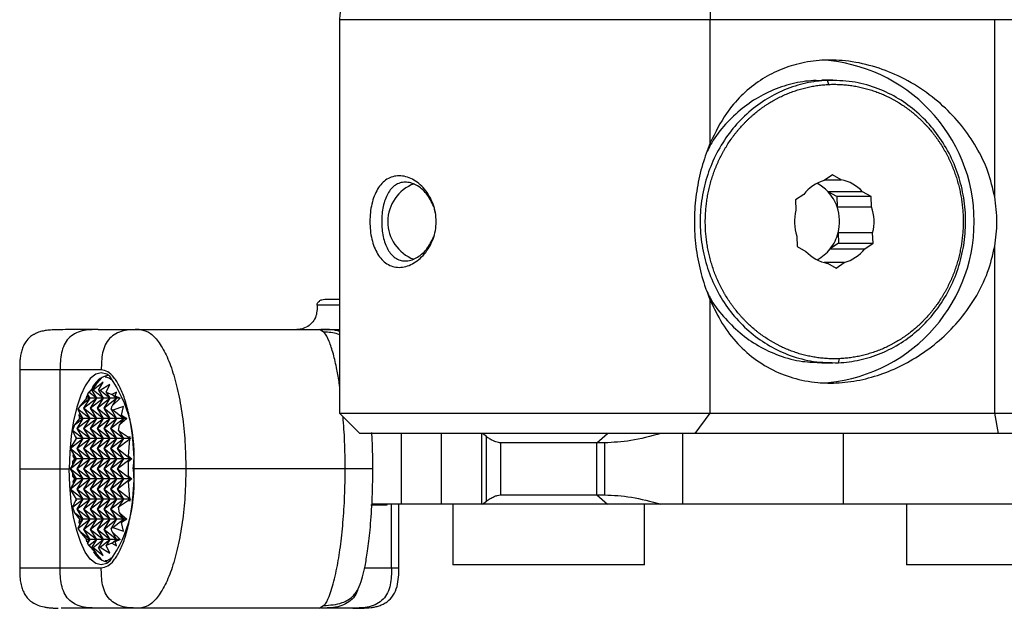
# Model space of a CAD drawing. Header units: millimetres. Extents: x 53.9 to 151.9, y 120 to 173.7.
# Tile 1 of 3: x 53.9 to 102.7, y 120 to 149.1. Entities that reach past the tile are written whole.
import ezdxf

# ---------------------------------------------------------------- set-up
doc = ezdxf.new("R2010")
doc.units = ezdxf.units.MM

msp = doc.modelspace()

# ---------------------------------------------------------------- linework, layer by layer
at = {"color": 7, "linetype": 'Continuous', "lineweight": 25}
for p, q in [((69.79, 149.144), (69.79, 129.644)), ((88.161, 143.052), (88.161, 149.144)), ((102.256, 149.144), (88.161, 149.144)), ((102.256, 140.369), (102.256, 149.144)), ((105.864, 149.144), (102.256, 149.144)), ((93.686, 146.122), (93.414, 146.138)), ((94.234, 146.144), (93.687, 146.144)), ((94.038, 145.938), (93.961, 146.138)), ((94.213, 141.451), (93.804, 141.176)), ((93.859, 141.212), (94.641, 141.212)), ((94.641, 141.212), (94.213, 141.451)), ((95.707, 140.619), (93.997, 140.619)), ((94.425, 140.38), (93.997, 140.619)), ((96.135, 140.38), (95.707, 140.619)), ((92.788, 140.49), (92.38, 140.214)), ((92.38, 140.214), (92.4, 139.7)), ((96.135, 140.38), (94.425, 140.38)), ((94.425, 140.38), (94.445, 139.866)), ((96.155, 139.866), (96.135, 140.38)), ((74.546, 139.538), (74.488, 139.756)), ((94.445, 139.866), (96.155, 139.866)), ((96.205, 138.587), (94.495, 138.587)), ((94.495, 138.587), (94.515, 138.073)), ((96.225, 138.073), (96.205, 138.587)), ((92.45, 138.421), (92.47, 137.907)), ((92.47, 137.907), (92.898, 137.668)), ((94.515, 138.073), (94.107, 137.797)), ((94.107, 137.797), (95.817, 137.797)), ((94.515, 138.073), (96.225, 138.073)), ((95.817, 137.797), (96.225, 138.073)), ((102.256, 129.644), (102.256, 137.918)), ((94.801, 137.112), (93.804, 137.112)), ((93.964, 137.075), (94.392, 136.836)), ((94.392, 136.836), (94.801, 137.112)), ((69.054, 135.294), (69.79, 135.294)), ((88.161, 129.644), (88.161, 135.235)), ((68.67, 134.994), (68.67, 134.794)), ((57.826, 133.794), (59.862, 133.794)), ((59.862, 133.794), (68.793, 133.794)), ((69.015, 133.651), (68.793, 133.794)), ((94.507, 132.15), (94.567, 132.349)), ((53.933, 131.794), (53.933, 126.894)), ((55.941, 126.894), (55.941, 131.794)), ((57.977, 131.794), (55.941, 131.794)), ((93.687, 132.144), (94.234, 132.144)), ((57.975, 131.383), (57.341, 130.663)), ((57.738, 131.076), (57.364, 130.686)), ((57.509, 130.769), (57.738, 131.076)), ((57.509, 130.769), (57.573, 130.784)), ((58.071, 131.194), (57.573, 130.784)), ((58.071, 130.394), (57.573, 130.784)), ((57.834, 130.784), (58.071, 131.194)), ((57.834, 130.784), (57.927, 130.769)), ((57.834, 130.784), (58.071, 130.394)), ((58.405, 131.076), (57.927, 130.769)), ((58.227, 130.686), (58.405, 131.076)), ((57.238, 130.394), (56.925, 130.019)), ((56.925, 130.019), (57.404, 130.394)), ((57.099, 129.894), (57.738, 130.394)), ((57.404, 130.394), (57.099, 129.894)), ((57.238, 130.394), (57.259, 130.507)), ((57.404, 130.394), (57.238, 130.394)), ((57.404, 130.394), (57.259, 130.507)), ((57.288, 130.584), (57.364, 130.686)), ((57.288, 130.584), (57.404, 130.394)), ((57.738, 130.394), (57.364, 130.686)), ((57.738, 130.394), (57.404, 130.394)), ((57.433, 129.894), (58.071, 130.394)), ((57.738, 130.394), (57.433, 129.894)), ((57.509, 130.769), (57.738, 130.394)), ((58.071, 130.394), (57.738, 130.394)), ((57.767, 129.894), (58.405, 130.394)), ((58.071, 130.394), (57.767, 129.894)), ((58.405, 130.394), (57.927, 130.769)), ((58.405, 130.394), (58.071, 130.394)), ((58.101, 129.894), (58.739, 130.394)), ((58.405, 130.394), (58.101, 129.894)), ((58.227, 130.686), (58.497, 130.584)), ((58.227, 130.686), (58.405, 130.394)), ((58.739, 130.394), (58.405, 130.394)), ((58.739, 130.7), (58.497, 130.584)), ((58.739, 130.394), (58.497, 130.584)), ((58.905, 130.394), (58.511, 130.019)), ((58.739, 130.394), (58.511, 130.019)), ((58.67, 130.507), (58.739, 130.7)), ((58.67, 130.507), (58.905, 130.394)), ((58.67, 130.507), (58.739, 130.394)), ((58.905, 130.394), (58.739, 130.394)), ((56.925, 130.019), (56.821, 129.85)), ((56.821, 129.85), (56.824, 129.798)), ((57.404, 129.394), (56.821, 129.85)), ((57.099, 129.894), (57.404, 129.394)), ((57.738, 129.394), (57.099, 129.894)), ((58.071, 129.394), (57.433, 129.894)), ((57.433, 129.894), (57.738, 129.394)), ((57.767, 129.894), (58.071, 129.394)), ((58.405, 129.394), (57.767, 129.894)), ((58.739, 129.394), (58.101, 129.894)), ((58.101, 129.894), (58.405, 129.394)), ((58.461, 129.85), (58.511, 130.019)), ((58.461, 129.85), (58.556, 129.798)), ((58.461, 129.85), (58.739, 129.394)), ((59.073, 129.974), (58.556, 129.798)), ((58.973, 129.558), (59.073, 129.974)), ((56.904, 129.394), (56.653, 129.067)), ((56.653, 129.067), (57.07, 129.394)), ((56.766, 128.894), (57.404, 129.394)), ((57.07, 129.394), (56.766, 128.894)), ((56.824, 129.798), (57.07, 129.394)), ((56.91, 129.656), (56.861, 129.558)), ((56.861, 129.558), (56.904, 129.394)), ((57.07, 129.394), (56.861, 129.558)), ((57.07, 129.394), (56.904, 129.394)), ((57.404, 129.394), (57.07, 129.394)), ((57.099, 128.894), (57.738, 129.394)), ((57.404, 129.394), (57.099, 128.894)), ((57.738, 129.394), (57.404, 129.394)), ((57.433, 128.894), (58.071, 129.394)), ((57.738, 129.394), (57.433, 128.894)), ((58.071, 129.394), (57.738, 129.394)), ((57.767, 128.894), (58.405, 129.394)), ((58.071, 129.394), (57.767, 128.894)), ((58.405, 129.394), (58.071, 129.394)), ((58.101, 128.894), (58.739, 129.394)), ((58.405, 129.394), (58.101, 128.894)), ((58.739, 129.394), (58.405, 129.394)), ((58.435, 128.894), (59.073, 129.394)), ((58.739, 129.394), (58.435, 128.894)), ((59.073, 129.394), (58.556, 129.798)), ((59.073, 129.394), (58.739, 129.394)), ((59.239, 129.394), (58.874, 129.067)), ((59.073, 129.394), (58.874, 129.067)), ((58.973, 129.558), (59.239, 129.394)), ((58.973, 129.558), (59.073, 129.394)), ((59.239, 129.394), (59.073, 129.394)), ((69.79, 129.644), (70.79, 128.644)), ((69.79, 129.644), (88.161, 129.644)), ((87.412, 128.644), (88.161, 129.644)), ((88.161, 129.644), (102.256, 129.644)), ((102.445, 128.644), (102.256, 129.644)), ((102.256, 129.644), (119.685, 129.644)), ((56.653, 129.067), (56.557, 128.796)), ((57.404, 128.394), (56.766, 128.894)), ((56.766, 128.894), (57.07, 128.394)), ((57.738, 128.394), (57.099, 128.894)), ((57.099, 128.894), (57.404, 128.394)), ((57.433, 128.894), (57.738, 128.394)), ((58.071, 128.394), (57.433, 128.894)), ((57.767, 128.894), (58.071, 128.394)), ((58.405, 128.394), (57.767, 128.894)), ((58.101, 128.894), (58.405, 128.394)), ((58.739, 128.394), (58.101, 128.894)), ((58.435, 128.894), (58.739, 128.394)), ((59.073, 128.394), (58.435, 128.894)), ((58.828, 128.796), (58.874, 129.067)), ((56.432, 127.894), (57.07, 128.394)), ((56.736, 128.394), (56.432, 127.894)), ((56.557, 128.796), (56.696, 128.459)), ((57.07, 128.394), (56.557, 128.796)), ((56.696, 128.459), (56.736, 128.394)), ((56.726, 128.394), (56.714, 128.376)), ((56.714, 128.376), (56.736, 128.394)), ((56.736, 128.472), (56.721, 128.406)), ((56.721, 128.406), (56.726, 128.394)), ((56.736, 128.394), (56.721, 128.406)), ((56.736, 128.394), (56.726, 128.394)), ((57.07, 128.394), (56.736, 128.394)), ((56.766, 127.894), (57.404, 128.394)), ((57.07, 128.394), (56.766, 127.894)), ((57.404, 128.394), (57.07, 128.394)), ((57.099, 127.894), (57.738, 128.394)), ((57.404, 128.394), (57.099, 127.894)), ((57.738, 128.394), (57.404, 128.394)), ((57.433, 127.894), (58.071, 128.394)), ((57.738, 128.394), (57.433, 127.894)), ((58.071, 128.394), (57.738, 128.394)), ((57.767, 127.894), (58.405, 128.394)), ((58.071, 128.394), (57.767, 127.894)), ((58.405, 128.394), (58.071, 128.394)), ((58.101, 127.894), (58.739, 128.394)), ((58.405, 128.394), (58.101, 127.894)), ((58.739, 128.394), (58.405, 128.394)), ((58.435, 127.894), (59.073, 128.394)), ((58.739, 128.394), (58.435, 127.894)), ((59.073, 128.394), (58.739, 128.394)), ((58.768, 127.894), (59.407, 128.394)), ((59.073, 128.394), (58.768, 127.894)), ((58.828, 128.796), (59.323, 128.459)), ((58.828, 128.796), (59.073, 128.394)), ((59.407, 128.394), (59.073, 128.394)), ((59.407, 128.472), (59.323, 128.459)), ((59.407, 128.394), (59.323, 128.459)), ((59.33, 127.52), (59.396, 128.376)), ((59.417, 128.394), (59.396, 128.376)), ((59.407, 128.394), (59.396, 128.376)), ((59.399, 128.406), (59.407, 128.472)), ((59.399, 128.406), (59.417, 128.394)), ((59.399, 128.406), (59.407, 128.394)), ((59.417, 128.394), (59.407, 128.394)), ((87.412, 128.644), (70.79, 128.644)), ((72.833, 128.644), (72.833, 125.144)), ((74.827, 128.644), (74.827, 125.144)), ((76.837, 125.144), (76.837, 128.644)), ((77.06, 128.494), (76.876, 128.644)), ((77.06, 125.293), (77.06, 128.494)), ((82.543, 128.182), (83.057, 128.644)), ((86.798, 125.144), (86.798, 128.644)), ((97.979, 128.644), (87.412, 128.644)), ((94.766, 125.144), (94.766, 128.644)), ((120.646, 128.644), (97.979, 128.644)), ((56.432, 127.894), (56.736, 127.394)), ((57.07, 127.394), (56.432, 127.894)), ((56.766, 127.894), (57.07, 127.394)), ((57.404, 127.394), (56.766, 127.894)), ((57.099, 127.894), (57.404, 127.394)), ((57.738, 127.394), (57.099, 127.894)), ((58.071, 127.394), (57.433, 127.894)), ((57.433, 127.894), (57.738, 127.394)), ((58.405, 127.394), (57.767, 127.894)), ((57.767, 127.894), (58.071, 127.394)), ((58.101, 127.894), (58.405, 127.394)), ((58.739, 127.394), (58.101, 127.894)), ((59.073, 127.394), (58.435, 127.894)), ((58.435, 127.894), (58.739, 127.394)), ((59.407, 127.394), (58.768, 127.894)), ((58.768, 127.894), (59.073, 127.394)), ((82.543, 128.182), (77.774, 128.182)), ((77.774, 125.605), (77.774, 128.182)), ((82.928, 128.182), (82.543, 128.182)), ((82.543, 125.605), (82.543, 128.182)), ((82.928, 125.605), (82.928, 128.182)), ((56.432, 126.894), (57.07, 127.394)), ((56.736, 127.394), (56.432, 126.894)), ((56.646, 127.394), (56.555, 127.251)), ((56.555, 127.251), (56.736, 127.394)), ((56.593, 127.629), (56.575, 127.52)), ((56.575, 127.52), (56.646, 127.394)), ((56.736, 127.394), (56.575, 127.52)), ((56.736, 127.394), (56.646, 127.394)), ((57.07, 127.394), (56.736, 127.394)), ((56.766, 126.894), (57.404, 127.394)), ((57.07, 127.394), (56.766, 126.894)), ((57.404, 127.394), (57.07, 127.394)), ((57.099, 126.894), (57.738, 127.394)), ((57.404, 127.394), (57.099, 126.894)), ((57.738, 127.394), (57.404, 127.394)), ((57.433, 126.894), (58.071, 127.394)), ((57.738, 127.394), (57.433, 126.894)), ((58.071, 127.394), (57.738, 127.394)), ((57.767, 126.894), (58.405, 127.394)), ((58.071, 127.394), (57.767, 126.894)), ((58.405, 127.394), (58.071, 127.394)), ((58.101, 126.894), (58.739, 127.394)), ((58.405, 127.394), (58.101, 126.894)), ((58.739, 127.394), (58.405, 127.394)), ((58.435, 126.894), (59.073, 127.394)), ((58.739, 127.394), (58.435, 126.894)), ((59.073, 127.394), (58.739, 127.394)), ((58.768, 126.894), (59.407, 127.394)), ((59.073, 127.394), (58.768, 126.894)), ((59.407, 127.394), (59.073, 127.394)), ((59.497, 127.394), (59.32, 127.251)), ((59.407, 127.394), (59.32, 127.251)), ((59.33, 127.52), (59.497, 127.394)), ((59.33, 127.52), (59.407, 127.394)), ((59.497, 127.394), (59.407, 127.394)), ((53.933, 126.894), (53.933, 121.994)), ((53.933, 126.894), (55.941, 126.894)), ((55.941, 126.894), (56.389, 126.894)), ((55.941, 121.994), (55.941, 126.894)), ((56.432, 126.894), (56.389, 126.894)), ((56.432, 126.894), (56.736, 126.394)), ((57.07, 126.394), (56.432, 126.894)), ((56.555, 127.251), (56.555, 127.095)), ((56.766, 126.894), (57.07, 126.394)), ((57.404, 126.394), (56.766, 126.894)), ((57.099, 126.894), (57.404, 126.394)), ((57.738, 126.394), (57.099, 126.894)), ((57.433, 126.894), (57.738, 126.394)), ((58.071, 126.394), (57.433, 126.894)), ((58.405, 126.394), (57.767, 126.894)), ((57.767, 126.894), (58.071, 126.394)), ((58.101, 126.894), (58.405, 126.394)), ((58.739, 126.394), (58.101, 126.894)), ((59.073, 126.394), (58.435, 126.894)), ((58.435, 126.894), (58.739, 126.394)), ((58.768, 126.894), (59.073, 126.394)), ((59.407, 126.394), (58.768, 126.894)), ((59.32, 126.536), (59.32, 127.251)), ((70.065, 126.894), (62.166, 126.894)), ((56.432, 125.894), (57.07, 126.394)), ((56.736, 126.394), (56.432, 125.894)), ((56.555, 126.692), (56.555, 126.536)), ((56.555, 126.536), (56.646, 126.394)), ((56.736, 126.394), (56.555, 126.536)), ((56.646, 126.394), (56.575, 126.267)), ((56.575, 126.267), (56.736, 126.394)), ((56.736, 126.394), (56.646, 126.394)), ((57.07, 126.394), (56.736, 126.394)), ((56.766, 125.894), (57.404, 126.394)), ((57.07, 126.394), (56.766, 125.894)), ((57.404, 126.394), (57.07, 126.394)), ((57.099, 125.894), (57.738, 126.394)), ((57.404, 126.394), (57.099, 125.894)), ((57.738, 126.394), (57.404, 126.394)), ((57.433, 125.894), (58.071, 126.394)), ((57.738, 126.394), (57.433, 125.894)), ((58.071, 126.394), (57.738, 126.394)), ((57.767, 125.894), (58.405, 126.394)), ((58.071, 126.394), (57.767, 125.894)), ((58.405, 126.394), (58.071, 126.394)), ((58.101, 125.894), (58.739, 126.394)), ((58.405, 126.394), (58.101, 125.894)), ((58.739, 126.394), (58.405, 126.394)), ((58.435, 125.894), (59.073, 126.394)), ((58.739, 126.394), (58.435, 125.894)), ((59.073, 126.394), (58.739, 126.394)), ((58.768, 125.894), (59.407, 126.394)), ((59.073, 126.394), (58.768, 125.894)), ((59.407, 126.394), (59.073, 126.394)), ((59.32, 126.536), (59.497, 126.394)), ((59.32, 126.536), (59.407, 126.394)), ((59.497, 126.394), (59.33, 126.267)), ((59.407, 126.394), (59.33, 126.267)), ((59.497, 126.394), (59.407, 126.394)), ((56.575, 126.267), (56.593, 126.158)), ((59.396, 125.411), (59.33, 126.267)), ((56.432, 125.894), (56.736, 125.394)), ((57.07, 125.394), (56.432, 125.894)), ((56.714, 125.411), (56.726, 125.394)), ((56.736, 125.394), (56.714, 125.411)), ((56.766, 125.894), (57.07, 125.394)), ((57.404, 125.394), (56.766, 125.894)), ((57.099, 125.894), (57.404, 125.394)), ((57.738, 125.394), (57.099, 125.894)), ((58.071, 125.394), (57.433, 125.894)), ((57.433, 125.894), (57.738, 125.394)), ((57.767, 125.894), (58.071, 125.394)), ((58.405, 125.394), (57.767, 125.894)), ((58.101, 125.894), (58.405, 125.394)), ((58.739, 125.394), (58.101, 125.894)), ((59.073, 125.394), (58.435, 125.894)), ((58.435, 125.894), (58.739, 125.394)), ((58.768, 125.894), (59.073, 125.394)), ((59.407, 125.394), (58.768, 125.894)), ((59.396, 125.411), (59.417, 125.394)), ((59.396, 125.411), (59.407, 125.394)), ((77.774, 125.605), (82.543, 125.605)), ((82.543, 125.605), (83.057, 125.144)), ((82.543, 125.605), (82.928, 125.605)), ((56.557, 124.991), (57.07, 125.394)), ((56.696, 125.328), (56.557, 124.991)), ((56.557, 124.991), (56.653, 124.72)), ((56.736, 125.394), (56.696, 125.328)), ((56.726, 125.394), (56.721, 125.381)), ((56.721, 125.381), (56.736, 125.394)), ((56.721, 125.381), (56.736, 125.316)), ((56.736, 125.394), (56.726, 125.394)), ((57.07, 125.394), (56.736, 125.394)), ((56.766, 124.894), (57.404, 125.394)), ((57.07, 125.394), (56.766, 124.894)), ((57.404, 125.394), (57.07, 125.394)), ((57.099, 124.894), (57.738, 125.394)), ((57.404, 125.394), (57.099, 124.894)), ((57.738, 125.394), (57.404, 125.394)), ((57.433, 124.894), (58.071, 125.394)), ((57.738, 125.394), (57.433, 124.894)), ((58.071, 125.394), (57.738, 125.394)), ((57.767, 124.894), (58.405, 125.394)), ((58.071, 125.394), (57.767, 124.894)), ((58.405, 125.394), (58.071, 125.394)), ((58.101, 124.894), (58.739, 125.394)), ((58.405, 125.394), (58.101, 124.894)), ((58.739, 125.394), (58.405, 125.394)), ((58.435, 124.894), (59.073, 125.394)), ((58.739, 125.394), (58.435, 124.894)), ((59.073, 125.394), (58.739, 125.394)), ((59.073, 125.394), (58.828, 124.991)), ((59.323, 125.328), (58.828, 124.991)), ((58.874, 124.72), (58.828, 124.991)), ((59.407, 125.394), (59.073, 125.394)), ((59.323, 125.328), (59.407, 125.394)), ((59.323, 125.328), (59.407, 125.316)), ((59.417, 125.394), (59.399, 125.381)), ((59.407, 125.394), (59.399, 125.381)), ((59.407, 125.316), (59.399, 125.381)), ((59.417, 125.394), (59.407, 125.394)), ((72.125, 125.094), (71.33, 125.094)), ((72.833, 125.144), (71.395, 125.144)), ((72.125, 125.144), (72.125, 125.094)), ((72.725, 121.994), (72.725, 125.144)), ((74.834, 125.144), (72.833, 125.144)), ((76.837, 125.144), (74.827, 125.144)), ((75.398, 125.144), (75.398, 122.144)), ((76.876, 125.144), (76.837, 125.144)), ((76.876, 125.144), (77.06, 125.293)), ((83.057, 125.144), (76.876, 125.144)), ((85.712, 125.144), (83.057, 125.144)), ((84.898, 122.144), (84.898, 125.144)), ((86.798, 125.144), (85.712, 125.144)), ((94.766, 125.144), (86.798, 125.144)), ((120.646, 125.144), (94.766, 125.144)), ((97.881, 125.144), (97.881, 122.144)), ((56.653, 124.72), (56.904, 124.394)), ((57.07, 124.394), (56.653, 124.72)), ((56.766, 124.894), (57.07, 124.394)), ((57.404, 124.394), (56.766, 124.894)), ((57.099, 124.894), (57.404, 124.394)), ((57.738, 124.394), (57.099, 124.894)), ((57.433, 124.894), (57.738, 124.394)), ((58.071, 124.394), (57.433, 124.894)), ((57.767, 124.894), (58.071, 124.394)), ((58.405, 124.394), (57.767, 124.894)), ((58.101, 124.894), (58.405, 124.394)), ((58.739, 124.394), (58.101, 124.894)), ((58.435, 124.894), (58.739, 124.394)), ((59.073, 124.394), (58.435, 124.894)), ((58.874, 124.72), (59.239, 124.394)), ((58.874, 124.72), (59.073, 124.394)), ((56.821, 123.937), (57.404, 124.394)), ((56.824, 123.989), (56.821, 123.937)), ((57.07, 124.394), (56.824, 123.989)), ((56.904, 124.394), (56.861, 124.23)), ((56.861, 124.23), (57.07, 124.394)), ((56.861, 124.23), (56.91, 124.131)), ((57.07, 124.394), (56.904, 124.394)), ((57.404, 124.394), (57.07, 124.394)), ((57.099, 123.894), (57.738, 124.394)), ((57.404, 124.394), (57.099, 123.894)), ((57.738, 124.394), (57.404, 124.394)), ((57.433, 123.894), (58.071, 124.394)), ((57.738, 124.394), (57.433, 123.894)), ((58.071, 124.394), (57.738, 124.394)), ((57.767, 123.894), (58.405, 124.394)), ((58.071, 124.394), (57.767, 123.894)), ((58.405, 124.394), (58.071, 124.394)), ((58.101, 123.894), (58.739, 124.394)), ((58.405, 124.394), (58.101, 123.894)), ((58.739, 124.394), (58.405, 124.394)), ((58.739, 124.394), (58.461, 123.937)), ((58.556, 123.989), (58.461, 123.937)), ((58.556, 123.989), (59.073, 124.394)), ((58.556, 123.989), (59.073, 123.813)), ((59.073, 124.394), (58.739, 124.394)), ((59.239, 124.394), (58.973, 124.23)), ((59.073, 124.394), (58.973, 124.23)), ((59.073, 123.813), (58.973, 124.23)), ((59.239, 124.394), (59.073, 124.394)), ((56.821, 123.937), (56.925, 123.768)), ((56.925, 123.768), (57.238, 123.394)), ((57.404, 123.394), (56.925, 123.768)), ((57.099, 123.894), (57.404, 123.394)), ((57.738, 123.394), (57.099, 123.894)), ((57.433, 123.894), (57.738, 123.394)), ((58.071, 123.394), (57.433, 123.894)), ((57.767, 123.894), (58.071, 123.394)), ((58.405, 123.394), (57.767, 123.894)), ((58.101, 123.894), (58.405, 123.394)), ((58.739, 123.394), (58.101, 123.894)), ((58.511, 123.768), (58.461, 123.937)), ((58.511, 123.768), (58.905, 123.394)), ((58.511, 123.768), (58.739, 123.394)), ((57.259, 123.28), (57.238, 123.394)), ((57.404, 123.394), (57.238, 123.394)), ((57.259, 123.28), (57.404, 123.394)), ((57.404, 123.394), (57.288, 123.204)), ((57.364, 123.101), (57.288, 123.204)), ((57.341, 123.124), (57.975, 122.405)), ((57.364, 123.101), (57.738, 123.394)), ((57.364, 123.101), (57.738, 122.711)), ((57.738, 123.394), (57.404, 123.394)), ((57.738, 123.394), (57.509, 123.019)), ((57.738, 122.711), (57.509, 123.019)), ((57.573, 123.003), (57.509, 123.019)), ((57.573, 123.003), (58.071, 123.394)), ((57.573, 123.003), (58.071, 122.594)), ((58.071, 123.394), (57.738, 123.394)), ((58.071, 123.394), (57.834, 123.003)), ((57.927, 123.019), (57.834, 123.003)), ((58.071, 122.594), (57.834, 123.003)), ((57.927, 123.019), (58.405, 123.394)), ((57.927, 123.019), (58.405, 122.711)), ((58.405, 123.394), (58.071, 123.394)), ((58.405, 123.394), (58.227, 123.101)), ((58.497, 123.204), (58.227, 123.101)), ((58.405, 122.711), (58.227, 123.101)), ((58.739, 123.394), (58.405, 123.394)), ((58.497, 123.204), (58.739, 123.394)), ((58.497, 123.204), (58.739, 123.087)), ((58.905, 123.394), (58.67, 123.28)), ((58.739, 123.394), (58.67, 123.28)), ((58.739, 123.087), (58.67, 123.28)), ((58.905, 123.394), (58.739, 123.394)), ((55.941, 121.994), (57.977, 121.994)), ((77.525, 122.144), (75.398, 122.144)), ((84.898, 122.144), (77.525, 122.144)), ((107.182, 122.144), (97.881, 122.144)), ((68.793, 119.994), (69.014, 120.135)), ((59.862, 119.994), (57.826, 119.994)), ((68.793, 119.994), (59.862, 119.994))]:
    msp.add_line(p, q, dxfattribs=at)
at = {"color": 8, "linetype": 'Continuous', "lineweight": 25}
for p, q in [((88.161, 149.144), (69.79, 149.144)), ((69.79, 134.994), (68.67, 134.994)), ((72.363, 121.994), (72.363, 125.144))]:
    msp.add_line(p, q, dxfattribs=at)
at = {"color": 8, "linetype": 'Continuous', "lineweight": 25, "flags": 128}
for points in [[(58.403, 131.477), (58.253, 131.579), (57.977, 131.651), (57.701, 131.579), (57.434, 131.364), (57.183, 131.014), (56.956, 130.538), (56.761, 129.952), (56.602, 129.273), (56.485, 128.521), (56.413, 127.72), (56.389, 126.894)], [(58.406, 122.312), (58.253, 122.208), (57.977, 122.136), (57.701, 122.208), (57.434, 122.423), (57.183, 122.773), (56.956, 123.249), (56.761, 123.835), (56.602, 124.515), (56.485, 125.266), (56.413, 126.067), (56.389, 126.894)]]:
    msp.add_lwpolyline(points, dxfattribs=at)
at = {"color": 7, "linetype": 'Continuous', "lineweight": 25, "flags": 128}
for points in [[(57.86, 131.319), (57.729, 131.115), (57.709, 131.081)], [(57.975, 131.383), (57.995, 131.404), (58.026, 131.437)], [(57.86, 122.469), (57.729, 122.672), (57.709, 122.706)], [(58.026, 122.35), (57.995, 122.383), (57.975, 122.405)]]:
    msp.add_lwpolyline(points, dxfattribs=at)
at = {"color": 7, "linetype": 'Continuous', "lineweight": 25}
for centre, radius, start, end in [((72.29, 149.144), 2.5, 90, 180), ((85.922, 149.417), 2.256, 353.0299, 80.6841), ((93.226, 139.144), 8.01, 272.8093, 87.1907), ((94.34, 139.286), 1.964, 105.817, 142.1989), ((92.543, 139.275), 1.98, 42.7342, 62.8083), ((94.279, 139.309), 1.938, 42.5313, 79.2404), ((74.176, 139.144), 2, 110.5082, 249.2604), ((92.438, 139.18), 2.122, 18.8738, 42.6979), ((94.556, 139.144), 2.227, 165.5237, 198.9412), ((92.339, 139.143), 2.227, 345.5237, 18.9412), ((94.049, 139.143), 2.227, 345.5237, 18.9412), ((92.413, 139.12), 2.149, 322.0029, 345.624), ((94.326, 138.978), 1.938, 222.5313, 259.2404), ((92.535, 139.024), 1.994, 297.2398, 322.0451), ((94.265, 139.001), 1.964, 285.817, 322.1989), ((58.491, 130.468), 1.058, 100.0234, 159.006), ((52.891, 127.64), 6.716, 353.6169, 34.8378), ((52.881, 126.148), 6.726, 325.2303, 6.3635), ((58.456, 123.235), 0.97, 207.8813, 260.9538)]:
    msp.add_arc(centre, radius, start, end, dxfattribs=at)
for points, knots in [([(102.256, 140.369), (102.157, 140.792), (101.957, 141.652), (101.378, 142.839), (100.625, 143.93), (99.696, 144.911), (98.587, 145.773), (97.348, 146.455), (96.028, 146.925), (94.75, 147.15), (93.527, 147.153), (92.43, 146.966), (91.418, 146.604), (90.498, 146.081), (89.666, 145.383), (88.83, 144.411), (88.408, 143.554), (88.161, 143.052)], [0, 0, 0, 0, 0.064208, 0.130497, 0.194636, 0.26035, 0.32998, 0.401713, 0.469364, 0.539481, 0.599805, 0.662013, 0.720463, 0.780376, 0.843592, 0.908304, 1, 1, 1, 1]), ([(93.961, 146.138), (93.782, 146.125), (93.243, 146.087), (92.347, 145.882), (91.327, 145.459), (90.377, 144.854), (89.541, 144.095), (88.825, 143.185), (88.266, 142.166), (87.873, 141.052), (87.662, 139.894), (87.638, 138.704), (87.799, 137.537), (88.147, 136.405), (88.662, 135.361), (89.341, 134.415), (90.153, 133.612), (91.088, 132.958), (92.133, 132.475), (93.287, 132.166), (94.096, 132.155), (94.507, 132.15)], [0, 0, 0, 0, 0.026115, 0.078478, 0.132326, 0.184689, 0.238537, 0.291464, 0.345925, 0.398851, 0.453312, 0.506238, 0.560699, 0.613625, 0.668087, 0.721013, 0.775474, 0.8284, 0.882861, 0.940433, 1, 1, 1, 1]), ([(94.567, 132.349), (94.478, 132.347), (94.343, 132.342), (94.163, 132.345), (94.029, 132.35), (93.894, 132.358), (93.715, 132.372), (93.537, 132.392), (93.359, 132.419), (93.226, 132.441), (93.093, 132.467), (92.961, 132.495), (92.786, 132.537), (92.612, 132.585), (92.44, 132.639), (92.312, 132.682), (92.184, 132.728), (92.057, 132.777), (91.89, 132.845), (91.725, 132.92), (91.562, 133), (91.441, 133.063), (91.321, 133.129), (91.202, 133.197), (91.046, 133.291), (90.893, 133.391), (90.743, 133.496), (90.632, 133.577), (90.522, 133.66), (90.415, 133.746), (90.273, 133.864), (90.135, 133.987), (90.001, 134.114), (89.903, 134.212), (89.806, 134.311), (89.712, 134.413), (89.588, 134.552), (89.469, 134.695), (89.354, 134.842), (89.27, 134.954), (89.188, 135.067), (89.108, 135.183), (89.005, 135.34), (88.907, 135.499), (88.813, 135.662), (88.745, 135.786), (88.68, 135.912), (88.617, 136.038), (88.537, 136.209), (88.462, 136.383), (88.392, 136.559), (88.342, 136.692), (88.295, 136.826), (88.25, 136.961), (88.195, 137.143), (88.144, 137.326), (88.099, 137.511), (88.068, 137.651), (88.04, 137.791), (88.015, 137.932), (87.984, 138.12), (87.96, 138.31), (87.941, 138.5), (87.929, 138.642), (87.921, 138.785), (87.915, 138.929), (87.912, 139.12), (87.914, 139.311), (87.921, 139.502), (87.93, 139.645), (87.941, 139.787), (87.955, 139.93), (87.978, 140.119), (88.006, 140.308), (88.04, 140.496), (88.068, 140.636), (88.099, 140.776), (88.133, 140.914), (88.181, 141.098), (88.235, 141.281), (88.295, 141.461), (88.342, 141.595), (88.392, 141.728), (88.444, 141.86), (88.499, 141.991), (88.576, 142.163), (88.659, 142.333), (88.746, 142.501), (88.813, 142.624), (88.883, 142.747), (88.956, 142.867), (89.056, 143.026), (89.16, 143.182), (89.269, 143.334), (89.353, 143.446), (89.44, 143.556), (89.528, 143.664), (89.649, 143.805), (89.774, 143.943), (89.903, 144.076), (90.001, 144.173), (90.102, 144.268), (90.204, 144.361), (90.343, 144.482), (90.486, 144.599), (90.632, 144.71), (90.743, 144.791), (90.855, 144.87), (90.969, 144.946), (91.124, 145.044), (91.281, 145.137), (91.44, 145.224), (91.561, 145.287), (91.684, 145.347), (91.807, 145.404), (91.973, 145.477), (92.141, 145.544), (92.312, 145.605), (92.44, 145.648), (92.569, 145.688), (92.699, 145.726), (92.873, 145.772), (93.049, 145.812), (93.226, 145.846), (93.359, 145.869), (93.492, 145.889), (93.626, 145.906), (93.807, 145.925), (93.945, 145.932), (94.038, 145.938)], [0, 0, 0, 0, 0.013418, 0.020127, 0.026835, 0.033543, 0.040251, 0.053669, 0.060377, 0.067085, 0.073793, 0.080501, 0.087209, 0.100628, 0.107336, 0.114044, 0.120752, 0.12746, 0.134168, 0.147586, 0.154294, 0.161002, 0.16771, 0.174419, 0.181127, 0.194545, 0.201253, 0.207961, 0.214669, 0.221377, 0.228085, 0.241504, 0.248212, 0.25492, 0.261628, 0.268336, 0.275044, 0.288462, 0.29517, 0.301878, 0.308586, 0.315294, 0.322002, 0.335421, 0.342129, 0.348837, 0.355545, 0.362253, 0.368961, 0.382379, 0.389088, 0.395796, 0.402504, 0.409212, 0.41592, 0.429338, 0.436046, 0.442754, 0.449462, 0.45617, 0.462878, 0.476297, 0.483005, 0.489713, 0.496421, 0.503129, 0.509837, 0.523255, 0.529963, 0.536671, 0.54338, 0.550088, 0.556796, 0.570214, 0.576922, 0.58363, 0.590338, 0.597046, 0.603754, 0.617173, 0.623881, 0.630589, 0.637297, 0.644005, 0.650713, 0.657421, 0.670839, 0.677547, 0.684255, 0.690963, 0.697672, 0.70438, 0.717798, 0.724506, 0.731214, 0.737922, 0.74463, 0.751338, 0.764757, 0.771465, 0.778173, 0.784881, 0.791589, 0.798297, 0.811715, 0.818423, 0.825131, 0.831839, 0.838547, 0.845255, 0.858674, 0.865382, 0.87209, 0.878798, 0.885506, 0.892214, 0.905632, 0.912341, 0.919049, 0.925757, 0.932465, 0.939173, 0.952591, 0.959299, 0.966007, 0.972715, 0.979423, 0.986131, 1, 1, 1, 1]), ([(93.414, 146.138), (93.235, 146.125), (92.696, 146.087), (91.801, 145.882), (90.78, 145.459), (89.829, 144.855), (88.998, 144.092), (88.378, 143.34), (88.107, 142.817), (88.012, 142.633)], [0, 0, 0, 0, 0.081595, 0.245202, 0.413448, 0.577054, 0.7453, 0.910666, 1, 1, 1, 1]), ([(94.507, 132.15), (94.686, 132.162), (95.225, 132.2), (96.12, 132.405), (97.142, 132.828), (98.091, 133.433), (98.928, 134.192), (99.643, 135.102), (100.202, 136.121), (100.595, 137.235), (100.805, 138.393), (100.83, 139.583), (100.668, 140.75), (100.322, 141.882), (99.806, 142.926), (99.127, 143.872), (98.315, 144.675), (97.38, 145.33), (96.335, 145.812), (95.18, 146.121), (94.372, 146.132), (93.961, 146.138)], [0, 0, 0, 0, 0.026115, 0.078478, 0.132326, 0.184689, 0.238537, 0.291464, 0.345925, 0.398851, 0.453312, 0.506238, 0.560699, 0.613625, 0.668087, 0.721013, 0.775474, 0.8284, 0.882861, 0.940433, 1, 1, 1, 1]), ([(94.038, 145.938), (94.127, 145.941), (94.262, 145.945), (94.442, 145.942), (94.576, 145.937), (94.711, 145.93), (94.89, 145.915), (95.068, 145.895), (95.246, 145.869), (95.379, 145.846), (95.512, 145.82), (95.644, 145.792), (95.819, 145.75), (95.993, 145.702), (96.165, 145.648), (96.293, 145.605), (96.421, 145.559), (96.548, 145.511), (96.715, 145.442), (96.88, 145.367), (97.043, 145.287), (97.164, 145.224), (97.284, 145.158), (97.403, 145.09), (97.559, 144.996), (97.712, 144.896), (97.862, 144.791), (97.973, 144.71), (98.083, 144.627), (98.19, 144.541), (98.332, 144.423), (98.469, 144.3), (98.603, 144.173), (98.702, 144.076), (98.799, 143.976), (98.893, 143.874), (99.017, 143.735), (99.136, 143.592), (99.251, 143.445), (99.335, 143.334), (99.417, 143.22), (99.497, 143.104), (99.6, 142.948), (99.698, 142.788), (99.792, 142.625), (99.86, 142.501), (99.925, 142.376), (99.988, 142.249), (100.068, 142.078), (100.143, 141.904), (100.213, 141.728), (100.263, 141.595), (100.31, 141.461), (100.355, 141.326), (100.41, 141.144), (100.461, 140.961), (100.506, 140.776), (100.537, 140.636), (100.565, 140.496), (100.59, 140.355), (100.62, 140.167), (100.645, 139.978), (100.664, 139.788), (100.675, 139.645), (100.684, 139.502), (100.69, 139.359), (100.693, 139.168), (100.691, 138.976), (100.684, 138.786), (100.675, 138.643), (100.664, 138.5), (100.65, 138.357), (100.627, 138.168), (100.599, 137.979), (100.565, 137.791), (100.537, 137.651), (100.506, 137.512), (100.472, 137.373), (100.424, 137.189), (100.37, 137.007), (100.31, 136.826), (100.263, 136.692), (100.213, 136.559), (100.161, 136.427), (100.106, 136.296), (100.029, 136.124), (99.946, 135.954), (99.859, 135.787), (99.792, 135.663), (99.721, 135.54), (99.649, 135.42), (99.549, 135.261), (99.445, 135.105), (99.335, 134.954), (99.251, 134.842), (99.165, 134.732), (99.077, 134.623), (98.956, 134.482), (98.831, 134.345), (98.702, 134.212), (98.604, 134.114), (98.503, 134.019), (98.401, 133.926), (98.262, 133.805), (98.119, 133.688), (97.973, 133.577), (97.862, 133.496), (97.75, 133.417), (97.636, 133.341), (97.481, 133.243), (97.324, 133.151), (97.165, 133.063), (97.044, 133), (96.921, 132.94), (96.798, 132.883), (96.632, 132.811), (96.463, 132.744), (96.293, 132.682), (96.165, 132.639), (96.036, 132.599), (95.906, 132.562), (95.731, 132.516), (95.556, 132.475), (95.379, 132.441), (95.246, 132.418), (95.113, 132.398), (94.979, 132.382), (94.798, 132.363), (94.66, 132.355), (94.567, 132.349)], [0, 0, 0, 0, 0.013418, 0.020127, 0.026835, 0.033543, 0.040251, 0.053669, 0.060377, 0.067085, 0.073793, 0.080501, 0.087209, 0.100628, 0.107336, 0.114044, 0.120752, 0.12746, 0.134168, 0.147586, 0.154294, 0.161002, 0.16771, 0.174419, 0.181127, 0.194545, 0.201253, 0.207961, 0.214669, 0.221377, 0.228085, 0.241504, 0.248212, 0.25492, 0.261628, 0.268336, 0.275044, 0.288462, 0.29517, 0.301878, 0.308586, 0.315294, 0.322002, 0.335421, 0.342129, 0.348837, 0.355545, 0.362253, 0.368961, 0.382379, 0.389088, 0.395796, 0.402504, 0.409212, 0.41592, 0.429338, 0.436046, 0.442754, 0.449462, 0.45617, 0.462878, 0.476297, 0.483005, 0.489713, 0.496421, 0.503129, 0.509837, 0.523255, 0.529963, 0.536671, 0.54338, 0.550088, 0.556796, 0.570214, 0.576922, 0.58363, 0.590338, 0.597046, 0.603754, 0.617173, 0.623881, 0.630589, 0.637297, 0.644005, 0.650713, 0.657421, 0.670839, 0.677547, 0.684255, 0.690963, 0.697672, 0.70438, 0.717798, 0.724506, 0.731214, 0.737922, 0.74463, 0.751338, 0.764757, 0.771465, 0.778173, 0.784881, 0.791589, 0.798297, 0.811715, 0.818423, 0.825131, 0.831839, 0.838547, 0.845255, 0.858674, 0.865382, 0.87209, 0.878798, 0.885506, 0.892214, 0.905633, 0.912341, 0.919049, 0.925757, 0.932465, 0.939173, 0.952591, 0.959299, 0.966007, 0.972715, 0.979423, 0.986131, 1, 1, 1, 1]), ([(88.161, 143.052), (88.025, 142.697), (87.752, 141.986), (87.485, 140.811), (87.356, 139.597), (87.373, 138.362), (87.548, 137.144), (87.824, 136.089), (88.063, 135.483), (88.161, 135.235)], [0, 0, 0, 0, 0.148458, 0.296952, 0.44523, 0.593514, 0.744439, 0.895337, 1, 1, 1, 1]), ([(71.289, 139.144), (71.294, 139.293), (71.303, 139.592), (71.404, 140.164), (71.645, 140.795), (72.115, 141.294), (72.727, 141.47), (73.401, 141.294), (74.019, 140.794), (74.391, 140.163), (74.546, 139.59), (74.586, 139.142), (74.545, 138.694), (74.39, 138.122), (74.018, 137.492), (73.4, 136.993), (72.725, 136.817), (72.113, 136.994), (71.644, 137.494), (71.403, 138.125), (71.303, 138.697), (71.294, 138.995), (71.289, 139.144)], [0, 0, 0, 0, 0.0307947, 0.0615817, 0.1235988, 0.1865007, 0.2500193, 0.3135591, 0.376485, 0.4384708, 0.4693582, 0.5001606, 0.5308434, 0.5616603, 0.6235902, 0.6865085, 0.7501265, 0.813716, 0.8766097, 0.9385035, 0.9693929, 1, 1, 1, 1]), ([(74.451, 139.893), (74.343, 140.116), (74.127, 140.564), (73.68, 140.919), (73.314, 141.068), (73.04, 141.106), (72.78, 141.068), (72.467, 140.919), (72.151, 140.559), (71.963, 140.019), (71.884, 139.528), (71.877, 139.272), (71.873, 139.144)], [0, 0, 0, 0, 0.142435, 0.285143, 0.356611, 0.428215, 0.499854, 0.571238, 0.713888, 0.856744, 0.928265, 1, 1, 1, 1]), ([(102.256, 137.918), (102.309, 138.32), (102.418, 139.137), (102.31, 139.954), (102.256, 140.369)], [0, 0, 0, 0, 0.491951, 1, 1, 1, 1]), ([(71.873, 139.144), (71.877, 139.016), (71.884, 138.76), (71.962, 138.27), (72.151, 137.73), (72.466, 137.368), (72.779, 137.219), (73.039, 137.181), (73.313, 137.219), (73.679, 137.368), (74.127, 137.723), (74.343, 138.17), (74.45, 138.394)], [0, 0, 0, 0, 0.071309, 0.143081, 0.28568, 0.428342, 0.50015, 0.571552, 0.643169, 0.714823, 0.857533, 1, 1, 1, 1]), ([(88.161, 135.235), (88.347, 134.846), (88.723, 134.056), (89.496, 133.069), (90.43, 132.24), (91.499, 131.633), (92.694, 131.249), (93.908, 131.11), (95.131, 131.187), (96.288, 131.445), (97.417, 131.875), (98.5, 132.468), (99.53, 133.234), (100.487, 134.187), (101.31, 135.322), (101.942, 136.581), (102.155, 137.487), (102.256, 137.918)], [0, 0, 0, 0, 0.070518, 0.143075, 0.213588, 0.28632, 0.353462, 0.423071, 0.482805, 0.544353, 0.603073, 0.663242, 0.727171, 0.792646, 0.862505, 0.934533, 1, 1, 1, 1]), ([(87.995, 135.676), (88.044, 135.573), (88.257, 135.123), (88.802, 134.42), (89.603, 133.611), (90.541, 132.958), (91.586, 132.476), (92.651, 132.184), (93.368, 132.17), (93.688, 132.165)], [0, 0, 0, 0, 0.047188, 0.205403, 0.368206, 0.52642, 0.689222, 0.861325, 1, 1, 1, 1]), ([(68.67, 134.994), (68.673, 135.019), (68.678, 135.07), (68.718, 135.146), (68.794, 135.223), (68.911, 135.28), (69.006, 135.293), (69.053, 135.294), (69.054, 135.294)], [0, 0, 0, 0, 0.125, 0.249249, 0.434663, 0.714668, 0.994244, 1, 1, 1, 1]), ([(68.67, 134.794), (68.659, 134.682), (68.638, 134.46), (68.467, 134.163), (68.216, 133.937), (67.931, 133.812), (67.74, 133.799), (67.661, 133.794)], [0, 0, 0, 0, 0.210954, 0.421861, 0.634121, 0.849231, 1, 1, 1, 1]), ([(57.826, 133.794), (57.54, 133.794), (56.975, 133.794), (56.329, 133.791), (55.832, 133.785), (55.475, 133.772), (55.215, 133.747), (55.038, 133.714), (54.89, 133.668), (54.801, 133.634), (54.724, 133.598), (54.672, 133.572), (54.619, 133.542), (54.548, 133.498), (54.387, 133.381), (54.263, 133.245), (54.118, 132.997), (54.03, 132.758), (53.975, 132.513), (53.935, 132.185), (53.934, 131.951), (53.934, 131.794)], [0, 0, 0, 0, 0.16456, 0.323807, 0.471684, 0.602085, 0.708861, 0.785909, 0.81153, 0.82851, 0.834464, 0.839269, 0.843453, 0.847547, 0.856683, 0.890684, 0.910734, 0.92853, 0.945842, 0.963512, 1, 1, 1, 1]), ([(57.826, 133.794), (57.557, 133.79), (57.156, 133.785), (56.656, 133.605), (56.339, 133.371), (56.119, 133.035), (55.949, 132.504), (55.944, 132.079), (55.941, 131.794)], [0, 0, 0, 0, 0.255784, 0.381083, 0.5, 0.618917, 0.744216, 1, 1, 1, 1]), ([(59.862, 133.794), (59.593, 133.79), (59.192, 133.785), (58.692, 133.605), (58.375, 133.371), (58.155, 133.035), (57.986, 132.504), (57.981, 132.079), (57.977, 131.794)], [0, 0, 0, 0, 0.255784, 0.381083, 0.5, 0.618917, 0.744216, 1, 1, 1, 1]), ([(68.85, 133.794), (68.985, 133.794), (69.191, 133.794), (69.637, 133.794), (69.79, 133.794)], [0, 0, 0, 0, 0.657844, 1, 1, 1, 1]), ([(69.79, 133.533), (69.758, 133.546), (69.517, 133.651), (69.247, 133.658), (69.013, 133.665)], [0, 0, 0, 0, 0.132251, 1, 1, 1, 1]), ([(59.613, 126.894), (59.607, 127.214), (59.595, 127.856), (59.497, 128.78), (59.347, 129.634), (59.141, 130.38), (58.892, 130.996), (58.607, 131.447), (58.298, 131.74), (58.084, 131.776), (57.977, 131.794)], [0, 0, 0, 0, 0.124977, 0.249999, 0.374952, 0.499999, 0.624948, 0.749999, 0.874973, 1, 1, 1, 1]), ([(58.172, 131.447), (58.228, 131.445), (58.314, 131.44), (58.423, 131.347), (58.462, 131.313)], [0, 0, 0, 0, 0.642554, 1, 1, 1, 1]), ([(71.435, 126.894), (71.433, 127.218), (71.428, 127.828), (71.4, 128.418), (71.387, 128.694)], [0, 0, 0, 0, 0.5317839, 1, 1, 1, 1]), ([(77.774, 128.182), (77.736, 128.185), (77.661, 128.19), (77.52, 128.234), (77.37, 128.298), (77.203, 128.388), (77.111, 128.456), (77.06, 128.494)], [0, 0, 0, 0, 0.172372, 0.344273, 0.527859, 0.74039, 1, 1, 1, 1]), ([(85.712, 128.644), (85.203, 128.509), (84.205, 128.244), (83.348, 128.202), (82.928, 128.182)], [0, 0, 0, 0, 0.510122, 1, 1, 1, 1]), ([(57.977, 121.994), (58.084, 122.011), (58.298, 122.047), (58.607, 122.34), (58.892, 122.791), (59.141, 123.407), (59.347, 124.153), (59.497, 125.007), (59.595, 125.931), (59.607, 126.573), (59.613, 126.894)], [0, 0, 0, 0, 0.124977, 0.249999, 0.374952, 0.499999, 0.624948, 0.749999, 0.874973, 1, 1, 1, 1]), ([(62.166, 126.894), (61.895, 126.894), (61.489, 126.894), (60.928, 126.894), (60.539, 126.894), (60.208, 126.894), (59.86, 126.894), (59.712, 126.894), (59.613, 126.894)], [0, 0, 0, 0, 0.2557754, 0.3845538, 0.4999985, 0.6152747, 0.7442246, 1, 1, 1, 1]), ([(62.166, 126.894), (61.895, 126.894), (61.489, 126.894), (60.928, 126.894), (60.538, 126.894), (60.208, 126.894), (59.86, 126.894), (59.712, 126.894), (59.613, 126.894)], [0, 0, 0, 0, 0.2557754, 0.3847253, 0.5000015, 0.6154462, 0.7442246, 1, 1, 1, 1]), ([(69.012, 120.121), (69.32, 120.143), (69.741, 120.172), (70.205, 120.389), (70.42, 120.552), (70.626, 120.786), (70.797, 121.123), (70.943, 121.583), (71.057, 122.096), (71.184, 122.841), (71.308, 123.886), (71.389, 125), (71.429, 126.038), (71.433, 126.603), (71.435, 126.894)], [0, 0, 0, 0, 0.096797, 0.132848, 0.160898, 0.182416, 0.235095, 0.315224, 0.410359, 0.526771, 0.663576, 0.820828, 0.907649, 1, 1, 1, 1]), ([(71.426, 126.894), (71.429, 126.894), (71.444, 126.894), (71.388, 126.894), (71.259, 126.894), (71.031, 126.894), (70.641, 126.894), (70.294, 126.894), (70.065, 126.894)], [0, 0, 0, 0, 0.037189, 0.204696, 0.356876, 0.508325, 0.675445, 1, 1, 1, 1]), ([(71.426, 126.894), (71.429, 126.894), (71.444, 126.894), (71.388, 126.894), (71.258, 126.894), (71.031, 126.894), (70.641, 126.894), (70.294, 126.894), (70.065, 126.894)], [0, 0, 0, 0, 0.037189, 0.204944, 0.356877, 0.508572, 0.675445, 1, 1, 1, 1]), ([(77.06, 125.293), (77.119, 125.336), (77.229, 125.417), (77.426, 125.517), (77.6, 125.581), (77.712, 125.604), (77.763, 125.605), (77.774, 125.605)], [0, 0, 0, 0, 0.296224, 0.554894, 0.749914, 0.94591, 1, 1, 1, 1]), ([(82.928, 125.605), (83.358, 125.584), (84.216, 125.541), (85.214, 125.276), (85.712, 125.144)], [0, 0, 0, 0, 0.500927, 1, 1, 1, 1]), ([(53.934, 121.994), (53.935, 121.806), (53.936, 121.525), (53.996, 121.154), (54.074, 120.894), (54.165, 120.703), (54.262, 120.558), (54.349, 120.454), (54.452, 120.357), (54.618, 120.236), (54.83, 120.135), (55.07, 120.063), (55.277, 120.028), (55.387, 120.015), (55.466, 120.007), (55.539, 120.002), (55.64, 119.997), (55.743, 119.994), (55.811, 119.994), (55.838, 119.994), (55.845, 119.994)], [0, 0, 0, 0, 0.134158, 0.200441, 0.265458, 0.329216, 0.359892, 0.390601, 0.424176, 0.464988, 0.570377, 0.676539, 0.718959, 0.73737, 0.755264, 0.77471, 0.798023, 0.863559, 0.96354, 1, 1, 1, 1]), ([(57.826, 119.994), (57.557, 119.997), (57.156, 120.003), (56.656, 120.182), (56.339, 120.416), (56.119, 120.752), (55.949, 121.283), (55.944, 121.708), (55.941, 121.994)], [0, 0, 0, 0, 0.255784, 0.381083, 0.5, 0.618917, 0.744216, 1, 1, 1, 1]), ([(59.862, 119.994), (59.593, 119.997), (59.192, 120.003), (58.692, 120.182), (58.375, 120.416), (58.155, 120.752), (57.986, 121.283), (57.981, 121.708), (57.977, 121.994)], [0, 0, 0, 0, 0.2557838, 0.3810835, 0.5, 0.6189165, 0.7442162, 1, 1, 1, 1]), ([(58.465, 122.477), (58.424, 122.443), (58.315, 122.353), (58.229, 122.321), (58.17, 122.337), (58.168, 122.337)], [0, 0, 0, 0, 0.366814, 0.978011, 1, 1, 1, 1]), ([(70.448, 119.994), (70.743, 119.989), (71.098, 119.984), (71.533, 120.053), (71.704, 120.096), (71.846, 120.148), (71.981, 120.208), (72.214, 120.345), (72.471, 120.621), (72.714, 121.208), (72.721, 121.679), (72.725, 121.994)], [0, 0, 0, 0, 0.3622657, 0.4344858, 0.4946568, 0.5208027, 0.545512, 0.5940036, 0.6938518, 0.7952556, 1, 1, 1, 1]), ([(72.363, 121.994), (72.359, 121.708), (72.354, 121.283), (72.182, 120.752), (71.958, 120.416), (71.636, 120.182), (71.129, 120.003), (70.721, 119.997), (70.448, 119.994)], [0, 0, 0, 0, 0.255784, 0.381083, 0.5, 0.618917, 0.744216, 1, 1, 1, 1]), ([(57.826, 119.994), (57.418, 119.994), (56.601, 119.994), (56.016, 119.994), (55.997, 119.994), (55.989, 119.994)], [0, 0, 0, 0, 0.373229, 0.746492, 1, 1, 1, 1])]:
    msp.add_open_spline(points, degree=3, knots=knots, dxfattribs=at)
for points in [[(59.862, 133.794), (60.013, 133.768), (60.315, 133.717), (60.75, 133.306), (61.15, 132.669), (61.502, 131.804), (61.79, 130.752), (62.003, 129.551), (62.14, 128.248), (62.157, 127.345), (62.166, 126.894)], [(62.166, 126.894), (62.157, 126.442), (62.14, 125.539), (62.003, 124.236), (61.79, 123.035), (61.502, 121.983), (61.15, 121.119), (60.75, 120.481), (60.315, 120.071), (60.013, 120.019), (59.862, 119.994)], [(70.448, 119.994), (70.081, 119.994), (69.348, 119.994), (69.016, 119.994), (68.85, 119.994)]]:
    msp.add_open_spline(points, degree=3, dxfattribs=at)
at = {"color": 8, "linetype": 'Continuous', "lineweight": 25}
for points, knots in [([(69.79, 133.689), (69.758, 133.701), (69.461, 133.811), (69.138, 133.802), (68.85, 133.794)], [0, 0, 0, 0, 0.108601, 1, 1, 1, 1]), ([(69.79, 130.992), (69.784, 131.035), (69.745, 131.334), (69.641, 131.888), (69.476, 132.631), (69.267, 133.242), (69.107, 133.597), (69.023, 133.646), (69.015, 133.651)], [0, 0, 0, 0, 0.030572, 0.209264, 0.445518, 0.699882, 0.972448, 1, 1, 1, 1]), ([(55.941, 131.794), (55.508, 131.794), (54.642, 131.794), (54.013, 131.794), (53.995, 131.794), (53.987, 131.794)], [0, 0, 0, 0, 0.366667, 0.733335, 1, 1, 1, 1]), ([(70.065, 126.894), (70.061, 127.349), (70.052, 128.234), (69.991, 129.067), (69.961, 129.472)], [0, 0, 0, 0, 0.513967, 1, 1, 1, 1]), ([(69.014, 120.135), (69.022, 120.14), (69.106, 120.189), (69.243, 120.493), (69.41, 120.954), (69.538, 121.431), (69.682, 122.091), (69.832, 123.003), (69.963, 124.214), (70.049, 125.528), (70.06, 126.439), (70.065, 126.894)], [0, 0, 0, 0, 0.014992, 0.161689, 0.254236, 0.342527, 0.42658, 0.570693, 0.714234, 0.857302, 1, 1, 1, 1]), ([(53.987, 121.994), (53.995, 121.994), (54.013, 121.994), (54.642, 121.994), (55.508, 121.994), (55.941, 121.994)], [0, 0, 0, 0, 0.266665, 0.633333, 1, 1, 1, 1]), ([(71.029, 121.994), (71.139, 121.994), (71.414, 121.994), (72.008, 121.994), (72.363, 121.994)], [0, 0, 0, 0, 0.401178, 1, 1, 1, 1]), ([(72.363, 121.994), (72.507, 121.994), (72.722, 121.994), (72.694, 121.994), (72.685, 121.994)], [0, 0, 0, 0, 0.669811, 1, 1, 1, 1]), ([(70.713, 120.984), (70.69, 120.906), (70.627, 120.702), (70.418, 120.417), (70.086, 120.182), (69.557, 120.003), (69.134, 119.997), (68.85, 119.994)], [0, 0, 0, 0, 0.10603, 0.277795, 0.449559, 0.630543, 1, 1, 1, 1])]:
    msp.add_open_spline(points, degree=3, knots=knots, dxfattribs=at)

doc.saveas('drawing.dxf')
